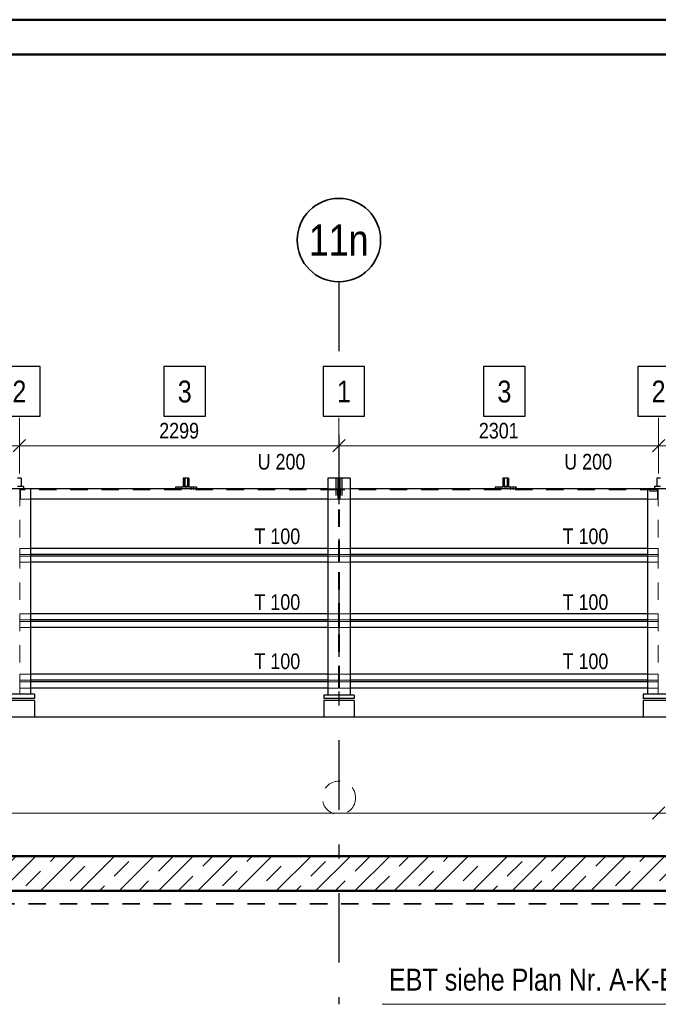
# Model space of a CAD drawing. Header units: millimetres. Extents: x 0 to 96, y -6 to 70.6.
# Tile 96 of 138: x 40.9 to 45.5, y 35 to 42. Entities that reach past the tile are written whole.
import ezdxf
from ezdxf.enums import TextEntityAlignment as Align

# ---------------------------------------------------------------- set-up
doc = ezdxf.new("R2010")
doc.units = ezdxf.units.MM
doc.linetypes.add('DASHDOTX2', pattern=[2, 1, -0.5, 0, -0.5])
doc.linetypes.add('HIDDEN', pattern=[0.375, 0.25, -0.125])
doc.layers.add('Achsen', color=7, linetype='Continuous', lineweight=20)
doc.layers.add('Schraffuren', color=7, linetype='Continuous', lineweight=20)
doc.styles.add('Arial Narrow', font='ARIALN.TTF')
doc.dimstyles.new('Arch_Strakon_dimstyle', dxfattribs={"dimtxt": 15.75, "dimasz": 1, "dimexe": 1.25, "dimexo": 0.0625, "dimgap": 1, "dimtad": 0, "dimdec": 3, "dimzin": 12, "dimdsep": 46, "dimtxsty": 'Arial Narrow', "dimblk": 'Arrowhead_Tick', "dimsah": 1, "dimcen": 0, "dimse1": 1, "dimse2": 1, "dimclrd": 6, "dimclrt": 2, "dimazin": 0, "dimtfac": 1, "dimtdec": 4, "dimtmove": 0, "dimatfit": 3, "dimldrblk": 'NONE', "dimfxl": 1, "dimtvp": 1, "dimtolj": 1, "dimtzin": 0, "dimlwd": 13, "dimarcsym": 2})

# ---------------------------------------------------------------- blocks, each defined once
blk = doc.blocks.new('Arrowhead_Tick')
at = {"color": 0, "linetype": 'Continuous', "lineweight": -2}
for p, q in [((0, 20), (0, -10)), ((-1, 0), (0, 0)), ((10, 0), (0, 0))]:
    blk.add_line(p, q, dxfattribs=at)
at = {"color": 2, "linetype": 'Continuous', "lineweight": 35}
blk.add_line((4.42, 4.42), (-4.42, -4.42), dxfattribs=at)
blk = doc.blocks.new('*D27')
at = {"layer": 'Achsen', "color": 6, "linetype": 'Continuous', "lineweight": 13}
blk.add_line((38.5691, 38.9836), (40.8497, 38.9836), dxfattribs=at)
at = {"layer": 'Defpoints', "color": 0}
for p in [(38.5591, 40.1634), (40.8597, 38.9836), (40.8597, 37.1492)]:
    blk.add_point(p, dxfattribs=at)
at = {"layer": 'Achsen', "color": 6, "lineweight": 13, "xscale": 0.01, "yscale": 0.01, "zscale": 0.01}
blk.add_blockref('Arrowhead_Tick', (40.8597, 38.9836), dxfattribs=at)
at = {"layer": 'Achsen', "color": 6, "lineweight": 13, "xscale": 0.01, "yscale": 0.01, "zscale": 0.01, "rotation": 180}
blk.add_blockref('Arrowhead_Tick', (38.5591, 38.9836), dxfattribs=at)
at = {"layer": 'Achsen', "color": 3, "lineweight": -2, "insert": (39.7094, 39.0911), "char_height": 0.1125, "attachment_point": 5, "style": 'Arial Narrow'}
blk.add_mtext('\\A1;2301', dxfattribs=at)
blk = doc.blocks.new('_None')
blk = doc.blocks.new('*D28')
at = {"layer": 'Achsen', "color": 6, "linetype": 'Continuous', "lineweight": 13}
blk.add_line((40.8697, 38.9836), (43.1491, 38.9836), dxfattribs=at)
at = {"layer": 'Defpoints', "color": 0}
for p in [(43.1591, 40.1634), (43.1591, 38.9836), (40.8597, 37.1492)]:
    blk.add_point(p, dxfattribs=at)
at = {"layer": 'Achsen', "color": 6, "lineweight": 13, "xscale": 0.01, "yscale": 0.01, "zscale": 0.01}
blk.add_blockref('Arrowhead_Tick', (43.1591, 38.9836), dxfattribs=at)
at = {"layer": 'Achsen', "color": 6, "lineweight": 13, "xscale": 0.01, "yscale": 0.01, "zscale": 0.01, "rotation": 180}
blk.add_blockref('Arrowhead_Tick', (40.8597, 38.9836), dxfattribs=at)
at = {"layer": 'Achsen', "color": 3, "lineweight": -2, "insert": (42.0094, 39.0911), "char_height": 0.1125, "attachment_point": 5, "style": 'Arial Narrow'}
blk.add_mtext('\\A1;2299', dxfattribs=at)
blk = doc.blocks.new('*D29')
at = {"layer": 'Achsen', "color": 6, "linetype": 'Continuous', "lineweight": 13}
blk.add_line((43.1691, 38.9836), (45.4497, 38.9836), dxfattribs=at)
at = {"layer": 'Defpoints', "color": 0}
for p in [(43.1591, 40.1634), (45.4597, 38.9836), (45.4597, 37.1492)]:
    blk.add_point(p, dxfattribs=at)
at = {"layer": 'Achsen', "color": 6, "lineweight": 13, "xscale": 0.01, "yscale": 0.01, "zscale": 0.01}
blk.add_blockref('Arrowhead_Tick', (45.4597, 38.9836), dxfattribs=at)
at = {"layer": 'Achsen', "color": 6, "lineweight": 13, "xscale": 0.01, "yscale": 0.01, "zscale": 0.01, "rotation": 180}
blk.add_blockref('Arrowhead_Tick', (43.1591, 38.9836), dxfattribs=at)
at = {"layer": 'Achsen', "color": 3, "lineweight": -2, "insert": (44.3094, 39.0911), "char_height": 0.1125, "attachment_point": 5, "style": 'Arial Narrow'}
blk.add_mtext('\\A1;2301', dxfattribs=at)
blk = doc.blocks.new('*D30')
at = {"layer": 'Achsen', "color": 6, "linetype": 'Continuous', "lineweight": 13}
blk.add_line((45.4697, 38.9836), (47.7497, 38.9836), dxfattribs=at)
at = {"layer": 'Defpoints', "color": 0}
for p in [(47.7597, 39.9269), (47.7597, 38.9836), (45.4597, 37.1492)]:
    blk.add_point(p, dxfattribs=at)
at = {"layer": 'Achsen', "color": 6, "lineweight": 13, "xscale": 0.01, "yscale": 0.01, "zscale": 0.01}
blk.add_blockref('Arrowhead_Tick', (47.7597, 38.9836), dxfattribs=at)
at = {"layer": 'Achsen', "color": 6, "lineweight": 13, "xscale": 0.01, "yscale": 0.01, "zscale": 0.01, "rotation": 180}
blk.add_blockref('Arrowhead_Tick', (45.4597, 38.9836), dxfattribs=at)
at = {"layer": 'Achsen', "color": 3, "lineweight": -2, "insert": (46.6097, 39.0911), "char_height": 0.1125, "attachment_point": 5, "style": 'Arial Narrow'}
blk.add_mtext('\\A1;2300', dxfattribs=at)

msp = doc.modelspace()

# ---------------------------------------------------------------- hatches: boundary and pattern name
at = {"layer": 'Schraffuren', "lineweight": 13}
h = msp.add_hatch(dxfattribs=at)
h.set_pattern_fill('bB', color=6, scale=0.01, angle=45, style=0, pattern_type=2)
h.set_pattern_definition([(45, (0, 0), (-0.14142136, 0.14142136), [0.15, -0.1]), (45, (-0.07071, 0.07071), (-0.14142136, 0.14142136), [])])
h.paths.add_polyline_path([(46.9396559, 35.7792226), (35.3846559, 35.7792226), (35.3846559, 36.0292266), (46.9396559, 36.0292247)])

# ---------------------------------------------------------------- linework, layer by layer
at = {"color": 4, "linetype": 'Continuous', "lineweight": 50}
for p, q in [((87.5, 42.05), (0, 42.05)), ((87.25, 41.8), (1, 41.8)), ((46.9396559, 36.029231), (35.3846559, 36.0292266)), ((46.6898316, 35.7792226), (35.3846559, 35.7792226))]:
    msp.add_line(p, q, dxfattribs=at)
at = {"color": 3, "linetype": 'Continuous', "lineweight": 25}
for p, q in [((41.0091387, 39.5526023), (40.7099137, 39.5526023)), ((41.0091387, 39.1951023), (41.0091387, 39.5526023)), ((42.1991647, 39.5526023), (41.8999397, 39.5526023)), ((41.8999397, 39.5526023), (41.8999397, 39.1951023)), ((42.1991647, 39.1951023), (42.1991647, 39.5526023)), ((43.3443143, 39.5526023), (43.0450893, 39.5526023)), ((43.0450893, 39.5526023), (43.0450893, 39.1951023)), ((43.3443143, 39.1951023), (43.3443143, 39.5526023)), ((44.4991647, 39.5526023), (44.1999397, 39.5526023)), ((44.1999397, 39.5526023), (44.1999397, 39.1951023)), ((44.4991647, 39.1951023), (44.4991647, 39.5526023)), ((45.6087831, 39.5526023), (45.3095581, 39.5526023)), ((45.3095581, 39.5526023), (45.3095581, 39.1951023)), ((40.7099137, 39.1951023), (41.0091387, 39.1951023)), ((41.8999397, 39.1951023), (42.1991647, 39.1951023)), ((43.0450893, 39.1951023), (43.3443143, 39.1951023)), ((44.1999397, 39.1951023), (44.4991647, 39.1951023)), ((45.3095581, 39.1951023), (45.6087831, 39.1951023))]:
    msp.add_line(p, q, dxfattribs=at)
at = {"color": 6, "linetype": 'HIDDEN', "lineweight": 13, "ltscale": 0.5}
for p, q in [((42.0489699, 38.7255763), (42.0389699, 38.7255763)), ((42.0489699, 38.7125563), (42.0389699, 38.7125563)), ((42.0799699, 38.7255763), (42.0699699, 38.7255763)), ((42.0799699, 38.7125563), (42.0699699, 38.7125563)), ((43.1370699, 38.7490763), (43.1370699, 38.5990763)), ((43.1470699, 38.7490763), (43.1470699, 38.5990763)), ((43.1475699, 38.7490763), (43.1475699, 38.5990763)), ((43.1559681, 38.7490763), (43.1559681, 37.1892261)), ((43.1634681, 38.7490763), (43.1634681, 37.1892261)), ((43.1725699, 38.7490763), (43.1725699, 38.5990763)), ((43.1730699, 38.7490763), (43.1730699, 38.5990763)), ((43.1830699, 38.7490763), (43.1830699, 38.5990763)), ((44.3489699, 38.7255763), (44.3389699, 38.7255763)), ((44.3489699, 38.7125563), (44.3389699, 38.7125563)), ((44.3799699, 38.7255763), (44.3699699, 38.7255763)), ((44.3799699, 38.7125563), (44.3699699, 38.7125563)), ((40.8638199, 38.6740763), (40.8638199, 37.1942261)), ((40.8686315, 38.6740763), (40.8686315, 38.5990763)), ((43.1515315, 38.6655763), (40.8686315, 38.6655763)), ((42.0049699, 38.6840763), (42.0049699, 38.6740763)), ((42.0049699, 38.6740763), (42.0049699, 38.6655763)), ((42.0239699, 38.6840763), (42.0239699, 38.6740763)), ((42.0239699, 38.6740763), (42.0239699, 38.6655763)), ((42.0949699, 38.6840763), (42.0949699, 38.6740763)), ((42.0949699, 38.6740763), (42.0949699, 38.6655763)), ((42.1139699, 38.6840763), (42.1139699, 38.6740763)), ((42.1139699, 38.6740763), (42.1139699, 38.6655763)), ((43.1515315, 38.6740763), (43.0797181, 38.6740763)), ((43.1515315, 38.6740763), (43.1515315, 38.5990763)), ((43.2397181, 38.6740763), (43.1686315, 38.6740763)), ((43.1686315, 38.6740763), (43.1686315, 38.5990763)), ((45.4515315, 38.6655763), (43.1686315, 38.6655763)), ((44.3049699, 38.6840763), (44.3049699, 38.6740763)), ((44.3049699, 38.6740763), (44.3049699, 38.6655763)), ((44.3239699, 38.6840763), (44.3239699, 38.6740763)), ((44.3239699, 38.6740763), (44.3239699, 38.6655763)), ((44.3949699, 38.6840763), (44.3949699, 38.6740763)), ((44.3949699, 38.6740763), (44.3949699, 38.6655763)), ((44.4139699, 38.6840763), (44.4139699, 38.6740763)), ((44.4139699, 38.6740763), (44.4139699, 38.6655763)), ((45.3965315, 38.6655763), (45.3965315, 38.6555763)), ((45.4565315, 38.6555763), (45.3965315, 38.6555763)), ((45.4515315, 38.6740763), (45.4515315, 38.5990763)), ((45.4565315, 38.6655763), (45.4515315, 38.6655763)), ((45.4559681, 38.6740763), (45.4559681, 37.1942261)), ((45.4565315, 38.6655763), (45.4565315, 38.6555763)), ((40.9400699, 38.5990763), (40.8686315, 38.5990763)), ((43.1515315, 38.5990763), (43.0797181, 38.5990763)), ((43.1686315, 38.5990763), (43.1515315, 38.5990763)), ((43.2397181, 38.5990763), (43.1686315, 38.5990763)), ((45.4515315, 38.5990763), (45.3797181, 38.5990763)), ((40.9400699, 38.2442261), (40.8636315, 38.2442261)), ((40.8636315, 38.2442261), (40.8636315, 38.1997261)), ((40.9400699, 38.1997261), (40.8636315, 38.1997261)), ((40.8636315, 38.1997261), (40.8636315, 38.1887261)), ((43.1565315, 38.2442261), (43.0797181, 38.2442261)), ((43.1565315, 38.1997261), (43.0797181, 38.1997261)), ((43.1565315, 38.2442261), (43.1565315, 38.1997261)), ((43.1565315, 38.1997261), (43.1565315, 38.1887261)), ((43.2397181, 38.2442261), (43.1636315, 38.2442261)), ((43.1636315, 38.2442261), (43.1636315, 38.1997261)), ((43.2397181, 38.1997261), (43.1636315, 38.1997261)), ((43.1636315, 38.1997261), (43.1636315, 38.1887261)), ((45.4565315, 38.2442261), (45.3797181, 38.2442261)), ((45.4565315, 38.1997261), (45.3797181, 38.1997261)), ((45.4565315, 38.2442261), (45.4565315, 38.1997261)), ((45.4565315, 38.1997261), (45.4565315, 38.1887261)), ((40.9400699, 38.1887261), (40.8636315, 38.1887261)), ((40.8636315, 38.1887261), (40.8636315, 38.1442261)), ((40.9400699, 38.1442261), (40.8636315, 38.1442261)), ((43.1565315, 38.1887261), (43.0797181, 38.1887261)), ((43.1565315, 38.1442261), (43.0797181, 38.1442261)), ((43.1565315, 38.1887261), (43.1565315, 38.1442261)), ((43.2397181, 38.1887261), (43.1636315, 38.1887261)), ((43.1636315, 38.1887261), (43.1636315, 38.1442261)), ((43.2397181, 38.1442261), (43.1636315, 38.1442261)), ((45.4565315, 38.1887261), (45.3797181, 38.1887261)), ((45.4565315, 38.1442261), (45.3797181, 38.1442261)), ((45.4565315, 38.1887261), (45.4565315, 38.1442261)), ((40.9400699, 37.7742261), (40.8636315, 37.7742261)), ((40.8636315, 37.7742261), (40.8636315, 37.7297261)), ((40.9400699, 37.7297261), (40.8636315, 37.7297261)), ((40.8636315, 37.7297261), (40.8636315, 37.7187261)), ((40.9400699, 37.7187261), (40.8636315, 37.7187261)), ((40.8636315, 37.7187261), (40.8636315, 37.6742261)), ((43.1565315, 37.7742261), (43.0797181, 37.7742261)), ((43.1565315, 37.7297261), (43.0797181, 37.7297261)), ((43.1565315, 37.7187261), (43.0797181, 37.7187261)), ((43.1565315, 37.7742261), (43.1565315, 37.7297261)), ((43.1565315, 37.7297261), (43.1565315, 37.7187261)), ((43.1565315, 37.7187261), (43.1565315, 37.6742261)), ((43.2397181, 37.7742261), (43.1636315, 37.7742261)), ((43.1636315, 37.7742261), (43.1636315, 37.7297261)), ((43.2397181, 37.7297261), (43.1636315, 37.7297261)), ((43.1636315, 37.7297261), (43.1636315, 37.7187261)), ((43.2397181, 37.7187261), (43.1636315, 37.7187261)), ((43.1636315, 37.7187261), (43.1636315, 37.6742261)), ((45.4565315, 37.7742261), (45.3797181, 37.7742261)), ((45.4565315, 37.7297261), (45.3797181, 37.7297261)), ((45.4565315, 37.7187261), (45.3797181, 37.7187261)), ((45.4565315, 37.7742261), (45.4565315, 37.7297261)), ((45.4565315, 37.7297261), (45.4565315, 37.7187261)), ((45.4565315, 37.7187261), (45.4565315, 37.6742261)), ((40.9400699, 37.6742261), (40.8636315, 37.6742261)), ((43.1565315, 37.6742261), (43.0797181, 37.6742261)), ((43.2397181, 37.6742261), (43.1636315, 37.6742261)), ((45.4565315, 37.6742261), (45.3797181, 37.6742261)), ((40.9400699, 37.3392261), (40.8636315, 37.3392261)), ((40.8636315, 37.3392261), (40.8636315, 37.2947261)), ((40.9400699, 37.2948867), (40.8636315, 37.2948863)), ((40.8636315, 37.2947261), (40.8636315, 37.2837261)), ((40.9400699, 37.2837261), (40.8636315, 37.2837261)), ((40.8636315, 37.2837261), (40.8636315, 37.2392261)), ((43.1565315, 37.3392261), (43.0797181, 37.3392261)), ((43.1565315, 37.2948971), (43.0797181, 37.2948967)), ((43.1565315, 37.2837261), (43.0797181, 37.2837261)), ((43.1565315, 37.3392261), (43.1565315, 37.2947261)), ((43.1565315, 37.2947261), (43.1565315, 37.2837261)), ((43.1565315, 37.2837261), (43.1565315, 37.2392261)), ((43.2397181, 37.3392261), (43.1636315, 37.3392261)), ((43.1636315, 37.3392261), (43.1636315, 37.2947261)), ((43.2397181, 37.2948975), (43.1636315, 37.2948971)), ((43.1636315, 37.2947261), (43.1636315, 37.2837261)), ((43.2397181, 37.2837261), (43.1636315, 37.2837261)), ((43.1636315, 37.2837261), (43.1636315, 37.2392261)), ((45.4565315, 37.3392261), (45.3797181, 37.3392261)), ((45.4565315, 37.2949079), (45.3797181, 37.2949075)), ((45.4565315, 37.2837261), (45.3797181, 37.2837261)), ((45.4565315, 37.3392261), (45.4565315, 37.2947261)), ((45.4565315, 37.2947261), (45.4565315, 37.2837261)), ((45.4565315, 37.2837261), (45.4565315, 37.2392261)), ((40.9400699, 37.2392261), (40.8636315, 37.2392261)), ((43.1565315, 37.2392261), (43.0797181, 37.2392261)), ((43.2397181, 37.2392261), (43.1636315, 37.2392261)), ((45.4565315, 37.2392261), (45.3797181, 37.2392261))]:
    msp.add_line(p, q, dxfattribs=at)
at = {"color": 2, "linetype": 'Continuous', "lineweight": 35}
msp.add_line((45.5039122, 36.3840373), (45.4155239, 36.2956489), dxfattribs=at)
at = {"color": 6, "linetype": 'Continuous', "lineweight": 13}
msp.add_line((8.4494765, 36.3398431), (45.5597181, 36.3398431), dxfattribs=at)
at = {"color": 2, "linetype": 'HIDDEN', "lineweight": 35, "ltscale": 0.5}
msp.add_line((48.9260159, 35.6861335), (7.2621145, 35.6861335), dxfattribs=at)
at = {"color": 5, "linetype": 'Continuous', "lineweight": 18}
msp.add_line((45.9418504, 34.9628747), (43.4701298, 34.9628747), dxfattribs=at)
at = {"color": 6, "linetype": 'HIDDEN', "lineweight": 13, "ltscale": 0.5}
msp.add_circle((43.1597181, 36.4492228), 0.12, dxfattribs=at)
at = {"layer": 'Achsen', "color": 3, "linetype": 'DASHDOTX2', "lineweight": 25, "ltscale": 0.5}
msp.add_line((43.1590671, 40.1633737), (43.1596598, 34.9628747), dxfattribs=at)
at = {"layer": 'Achsen', "color": 3, "linetype": 'Continuous', "lineweight": 25}
for p, q in [((40.8725699, 38.7490763), (40.8475699, 38.7490763)), ((40.8725699, 38.7490763), (40.8725699, 38.6890763)), ((42.0489699, 38.7490763), (42.0389699, 38.7490763)), ((42.0389699, 38.7490763), (42.0389699, 38.6840763)), ((42.0489699, 38.7490763), (42.0489699, 38.6840763)), ((42.0694699, 38.7490763), (42.0494699, 38.7490763)), ((42.0494699, 38.7490763), (42.0494699, 38.6890763)), ((42.0694699, 38.7490763), (42.0694699, 38.6890763)), ((42.0799699, 38.7490763), (42.0699699, 38.7490763)), ((42.0699699, 38.7490763), (42.0699699, 38.6840763)), ((42.0799699, 38.7490763), (42.0799699, 38.6840763)), ((43.2397181, 38.7490763), (43.0797181, 38.7490763)), ((43.0797181, 38.7490763), (43.0797181, 37.1892261)), ((43.2397181, 38.7490763), (43.2397181, 37.1892261)), ((44.3489699, 38.7490763), (44.3389699, 38.7490763)), ((44.3389699, 38.7490763), (44.3389699, 38.6840763)), ((44.3489699, 38.7490763), (44.3489699, 38.6840763)), ((44.3694699, 38.7490763), (44.3494699, 38.7490763)), ((44.3494699, 38.7490763), (44.3494699, 38.6890763)), ((44.3694699, 38.7490763), (44.3694699, 38.6890763)), ((44.3799699, 38.7490763), (44.3699699, 38.7490763)), ((44.3699699, 38.7490763), (44.3699699, 38.6840763)), ((44.3799699, 38.7490763), (44.3799699, 38.6840763)), ((45.4725699, 38.7490763), (45.4475699, 38.7490763)), ((45.4475699, 38.7490763), (45.4475699, 38.6890763)), ((40.9400699, 38.6740763), (40.7800699, 38.6740763)), ((40.8725699, 38.6890763), (40.8475699, 38.6890763)), ((40.8900699, 38.6890763), (40.8725699, 38.6890763)), ((40.8900699, 38.6890763), (40.8900699, 38.6740763)), ((43.0797181, 38.6740763), (40.9400699, 38.6740763)), ((40.9400699, 38.6740763), (40.9400699, 37.1942261)), ((42.0389699, 38.6840763), (41.9844699, 38.6840763)), ((41.9844699, 38.6840763), (41.9844699, 38.6740763)), ((42.0699699, 38.6840763), (42.0489699, 38.6840763)), ((42.0694699, 38.6890763), (42.0494699, 38.6890763)), ((42.1344699, 38.6840763), (42.0799699, 38.6840763)), ((42.1344699, 38.6840763), (42.1344699, 38.6740763)), ((45.3797181, 38.6740763), (43.2397181, 38.6740763)), ((44.3389699, 38.6840763), (44.2844699, 38.6840763)), ((44.2844699, 38.6840763), (44.2844699, 38.6740763)), ((44.3699699, 38.6840763), (44.3489699, 38.6840763)), ((44.3694699, 38.6890763), (44.3494699, 38.6890763)), ((44.4344699, 38.6840763), (44.3799699, 38.6840763)), ((44.4344699, 38.6840763), (44.4344699, 38.6740763)), ((45.5397181, 38.6740763), (45.3797181, 38.6740763)), ((45.3797181, 38.6740763), (45.3797181, 37.1942261)), ((45.4475699, 38.6890763), (45.4300699, 38.6890763)), ((45.4300699, 38.6890763), (45.4300699, 38.6740763)), ((45.4725699, 38.6890763), (45.4475699, 38.6890763)), ((43.0797181, 38.5990763), (40.9400699, 38.5990763)), ((45.3797181, 38.5990763), (43.2397181, 38.5990763)), ((43.0797181, 38.2442261), (40.9400699, 38.2442261)), ((43.0797181, 38.1997261), (40.9400699, 38.1997261)), ((45.3797181, 38.2442261), (43.2397181, 38.2442261)), ((45.3797181, 38.1997261), (43.2397181, 38.1997261)), ((43.0797181, 38.1887261), (40.9400699, 38.1887261)), ((43.0797181, 38.1442261), (40.9400699, 38.1442261)), ((45.3797181, 38.1887261), (43.2397181, 38.1887261)), ((45.3797181, 38.1442261), (43.2397181, 38.1442261)), ((43.0797181, 37.7742261), (40.9400699, 37.7742261)), ((43.0797181, 37.7297261), (40.9400699, 37.7297261)), ((43.0797181, 37.7187261), (40.9400699, 37.7187261)), ((45.3797181, 37.7742261), (43.2397181, 37.7742261)), ((45.3797181, 37.7297261), (43.2397181, 37.7297261)), ((45.3797181, 37.7187261), (43.2397181, 37.7187261)), ((43.0797181, 37.6742261), (40.9400699, 37.6742261)), ((45.3797181, 37.6742261), (43.2397181, 37.6742261)), ((43.0797181, 37.3392261), (40.9400699, 37.3392261)), ((43.0797181, 37.2948967), (40.9400699, 37.2948867)), ((43.0797181, 37.2837261), (40.9400699, 37.2837261)), ((45.3797181, 37.3392261), (43.2397181, 37.3392261)), ((45.3797181, 37.2949075), (43.2397181, 37.2948975)), ((45.3797181, 37.2837261), (43.2397181, 37.2837261)), ((43.0797181, 37.2392261), (40.9400699, 37.2392261)), ((45.3797181, 37.2392261), (43.2397181, 37.2392261)), ((40.9697065, 37.1644636), (40.7497065, 37.164462)), ((40.9697065, 37.1492261), (40.7497065, 37.1492261)), ((40.9400699, 37.1942261), (40.7800699, 37.1942261)), ((40.9697065, 37.1942261), (40.9400699, 37.1942261)), ((40.9697065, 37.1942261), (40.9697065, 37.1642261)), ((40.9697065, 37.1492261), (40.9697065, 37.0292261)), ((43.0797181, 37.1892261), (43.0497181, 37.1892261)), ((43.0497181, 37.1892261), (43.0497181, 37.1642261)), ((43.2697181, 37.1644806), (43.0497181, 37.1644789)), ((43.2697181, 37.1492261), (43.0497181, 37.1492261)), ((43.0497181, 37.1492261), (43.0497181, 37.0292261)), ((43.2397181, 37.1892261), (43.0797181, 37.1892261)), ((43.2697181, 37.1892261), (43.2397181, 37.1892261)), ((43.2697181, 37.1892261), (43.2697181, 37.1642261)), ((43.2697181, 37.1492261), (43.2697181, 37.0292261)), ((45.3797181, 37.1942261), (45.3497181, 37.1942261)), ((45.3497181, 37.1942261), (45.3497181, 37.1642261)), ((45.5697181, 37.1644975), (45.3497181, 37.1644959)), ((45.5697181, 37.1492261), (45.3497181, 37.1492261)), ((45.3497181, 37.1492261), (45.3497181, 37.0292261)), ((45.5397181, 37.1942261), (45.3797181, 37.1942261)), ((47.3100104, 37.0292255), (34.0846559, 37.0292255))]:
    msp.add_line(p, q, dxfattribs=at)
at = {"layer": 'Achsen', "color": 2, "linetype": 'Continuous', "lineweight": 35}
msp.add_circle((43.1590671, 40.4633737), 0.3, dxfattribs=at)

# ---------------------------------------------------------------- texts
at = {"color": 2, "lineweight": 35, "style": 'Arial Narrow'}
for s, p in [('2', (40.8099137, 39.2951023)), ('3', (41.9999397, 39.2951023)), ('3', (44.2999397, 39.2951023)), ('2', (45.4095581, 39.2951023)), ('EBT siehe Plan Nr. A-K-EG-01', (43.5196712, 35.0615155))]:
    msp.add_text(s, height=0.1575, dxfattribs=at).set_placement(p)
at = {"color": 3, "lineweight": 25, "style": 'Arial Narrow'}
for s, p in [('U 200', (42.5743083, 38.8122835)), ('U 200', (44.7806675, 38.8122835)), ('T 100', (42.5513246, 38.2755809)), ('T 100', (44.7686431, 38.2755809)), ('T 100', (42.5513246, 37.8015348)), ('T 100', (44.7686431, 37.8015348)), ('T 100', (42.5513246, 37.3759935)), ('T 100', (44.7686431, 37.3759935))]:
    msp.add_text(s, height=0.1125, dxfattribs=at).set_placement(p)
at = {"layer": 'Achsen', "color": 4, "lineweight": 50, "style": 'Arial Narrow'}
msp.add_text('11n', height=0.225, dxfattribs=at).set_placement((43.1574671, 40.4633737), align=Align.MIDDLE_CENTER)

# ---------------------------------------------------------------- dimensions: what is measured, and where the dimension line sits
at = {"layer": 'Achsen', "lineweight": -2}
for base, p1, p2, text, picture, middle in [((40.8597065, 38.9836433), (38.5590671, 40.1633737), (40.8597065, 37.1492261), '2301', '*D27', (39.7093868, 38.9836433)), ((43.1590671, 38.9836433), (40.8597065, 37.1492261), (43.1590671, 40.1633737), '2299', '*D28', (42.0093868, 38.9836433)), ((45.4597181, 38.9836433), (43.1590671, 40.1633737), (45.4597181, 37.1492261), '2301', '*D29', (44.3093926, 38.9836433)), ((47.7596598, 38.9836433), (45.4597181, 37.1492261), (47.7596598, 39.9268659), '2300', '*D30', (46.609689, 38.9836433))]:
    dim = msp.add_linear_dim(base=base, p1=p1, p2=p2, text=text, dimstyle='Arch_Strakon_dimstyle', override={"dimscale": 0.01, "dimtxt": 11.25, "dimasz": 1, "dimgap": 5, "dimtad": 1, "dimjust": 0, "dimtih": 0, "dimtoh": 0, "dimdec": 3, "dimdsep": 46, "dimtxsty": 'Arial Narrow', "dimclrd": 6, "dimclrt": 3, "dimtix": 1, "dimtofl": 255, "dimtmove": 0, "dimatfit": 2, "dimfxl": 0, "dimfxlon": 0, "dimtvp": 44.444444, "dimlwd": 13}, dxfattribs=at)
    dim.commit()
    dim.dimension.update_dxf_attribs({"geometry": picture, "text_midpoint": middle, "dimtype": 160})

# ---------------------------------------------------------------- next in the draw order: texts
at = {"color": 2, "lineweight": 35, "insert": (43.1450893, 39.2951023), "char_height": 0.1575, "attachment_point": 7, "line_spacing_factor": 0.9, "style": 'Arial Narrow', "bg_fill": 3, "box_fill_scale": 1.2, "bg_fill_color": 256, "bg_fill_true_color": 13158600, "bg_fill_transparency": 0}
msp.add_mtext('1', dxfattribs=at)

doc.saveas('drawing.dxf')
